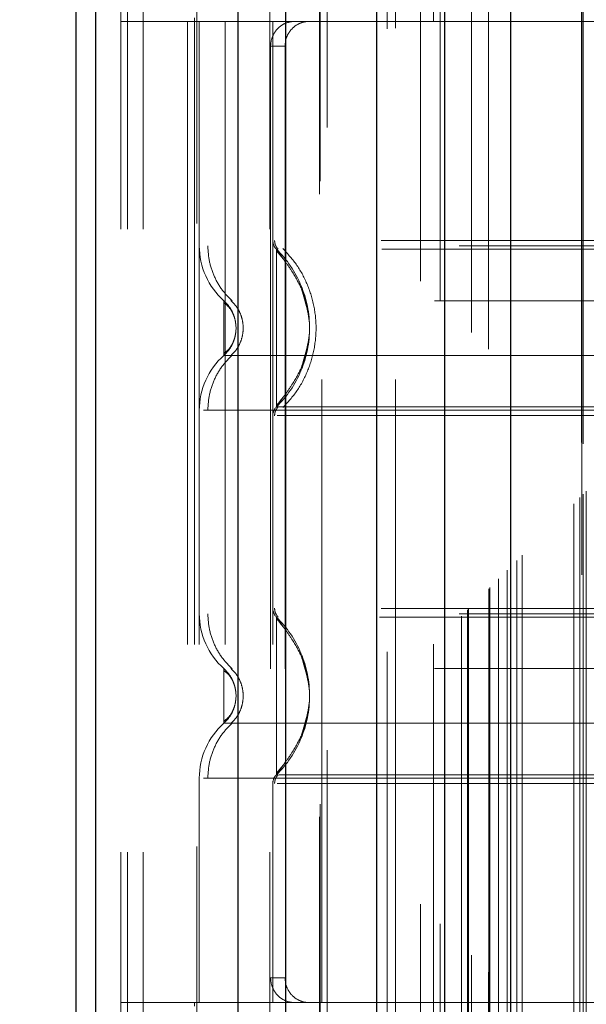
# Model space of a CAD drawing. Header units: inches. Extents: x 0.2 to 10.8, y 0.2 to 8.2.
# Tile 43 of 84: x 3.1304 to 3.2214, y 4.6717 to 4.8298. Entities that reach past the tile are written whole.
import ezdxf

# ---------------------------------------------------------------- set-up
doc = ezdxf.new("R2010")
doc.units = ezdxf.units.IN
doc.header["$MEASUREMENT"] = 0
doc.linetypes.add('HIDDEN', pattern=[0.07500000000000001, 0.05, -0.025])
doc.layers.add('DIMENSIONS', color=140, linetype='Continuous')
doc.styles.add('SLDTEXTSTYLE0', font='TXT', dxfattribs={"width": 0.7})
doc.dimstyles.new('SLDDIMSTYLE0', dxfattribs={"dimtxt": 0.0849609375, "dimasz": 0.13, "dimexe": 0, "dimexo": 0.0625, "dimgap": 0.021240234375, "dimtad": 0, "dimtih": 1, "dimtoh": 1, "dimlfac": 10, "dimrnd": 1e-09, "dimzin": 12, "dimdsep": 46, "dimtxsty": 'SLDTEXTSTYLE0', "dimsah": 1, "dimcen": 0.09, "dimadec": 0, "dimazin": 3, "dimtfac": 1, "dimtofl": 0, "dimtmove": 0, "dimatfit": 3, "dimfxl": 0, "dimfrac": 2, "dimtolj": 1, "dimtzin": 12, "dimarcsym": 0})

# ---------------------------------------------------------------- blocks, each defined once
blk = doc.blocks.new('_D_1')
at = {"layer": 'DIMENSIONS'}
for p, q in [((3.434696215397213, 5.051827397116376), (2.710224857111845, 5.051827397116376)), ((2.835224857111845, 5.051827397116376), (2.835224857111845, 4.418295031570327)), ((2.673650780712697, 4.264244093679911), (2.645120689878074, 4.264244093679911)), ((2.645120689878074, 4.264244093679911), (2.645120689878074, 4.129213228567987)), ((2.996798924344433, 4.264244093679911), (3.025329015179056, 4.264244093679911)), ((3.025329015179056, 4.264244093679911), (3.025329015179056, 4.129213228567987)), ((2.645120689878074, 4.129213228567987), (2.673650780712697, 4.129213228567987)), ((3.025329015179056, 4.129213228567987), (2.996798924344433, 4.129213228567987)), ((2.835224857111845, 3.263494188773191), (2.835224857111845, 4.110193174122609)), ((3.434629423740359, 3.263494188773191), (2.710224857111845, 3.263494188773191))]:
    blk.add_line(p, q, dxfattribs=at)
for points in [[(2.835224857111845, 5.051827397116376), (2.815224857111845, 4.921827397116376), (2.855224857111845, 4.921827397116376)], [(2.835224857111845, 3.263494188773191), (2.855224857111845, 3.393494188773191), (2.815224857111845, 3.393494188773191)]]:
    blk.add_solid(points, dxfattribs=at)
at = {"layer": 'DIMENSIONS', "char_height": 0.08333333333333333, "attachment_point": 1, "style": 'SLDTEXTSTYLE0'}
for s, insert in [('17.88', (2.673650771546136, 4.39068646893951)), ('454.2', (2.673650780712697, 4.236635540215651))]:
    blk.add_mtext(s, dxfattribs=dict(at, insert=insert))

msp = doc.modelspace()

# ---------------------------------------------------------------- linework, layer by layer
at = {"color": 7, "linetype": 'HIDDEN', "lineweight": 18}
for p, q in [((3.150237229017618, 2.996170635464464), (3.15023722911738, 5.685588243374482)), ((3.146637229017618, 2.996170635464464), (3.146637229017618, 5.330347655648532)), ((3.147691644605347, 2.996170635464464), (3.147691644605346, 5.329749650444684)), ((3.150237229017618, 2.996170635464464), (3.150237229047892, 5.328552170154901)), ((3.17058281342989, 2.996170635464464), (3.170582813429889, 5.318981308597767)), ((3.173128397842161, 2.996170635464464), (3.173128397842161, 5.318670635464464)), ((3.178674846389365, 5.303883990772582), (3.178674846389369, 3.011434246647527)), ((3.179783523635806, 3.012531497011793), (3.179783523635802, 5.302790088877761)), ((3.194786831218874, 5.287825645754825), (3.194786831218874, 3.027495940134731)), ((3.189387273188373, 3.028326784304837), (3.189387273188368, 5.286994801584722)), ((3.190747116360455, 3.028455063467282), (3.190747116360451, 5.286866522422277)), ((3.196829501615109, 3.029577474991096), (3.196829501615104, 5.285744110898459)), ((3.197915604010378, 5.284657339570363), (3.197915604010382, 3.030661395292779)), ((3.201329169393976, 3.034077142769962), (3.201329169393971, 5.281244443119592)), ((3.202305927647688, 3.035053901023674), (3.202305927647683, 5.280267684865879)), ((3.202485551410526, 3.035233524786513), (3.202485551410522, 5.28008806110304)), ((3.202974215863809, 5.279610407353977), (3.202974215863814, 3.035725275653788)), ((3.205688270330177, 5.276924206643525), (3.205688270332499, 3.038397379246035)), ((3.205725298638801, 3.038470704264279), (3.205725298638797, 5.276852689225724)), ((3.205886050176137, 3.038634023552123), (3.205886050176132, 5.27668756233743)), ((3.207319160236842, 3.040070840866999), (3.207319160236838, 5.275249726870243)), ((3.208668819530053, 3.04141679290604), (3.208668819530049, 5.273904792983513)), ((3.20923357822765, 5.27339003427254), (3.209233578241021, 3.041931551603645)), ((3.210231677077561, 3.042979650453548), (3.210231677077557, 5.272341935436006)), ((3.21110854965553, 3.043856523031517), (3.211108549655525, 5.271465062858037)), ((3.219369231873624, 3.052117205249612), (3.21936923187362, 5.263204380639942)), ((3.220369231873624, 3.053117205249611), (3.22036923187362, 5.262204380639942)), ((3.220624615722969, 5.261931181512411), (3.220624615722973, 3.053393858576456)), ((3.22086923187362, 5.261704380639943), (3.220869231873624, 3.053617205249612)), ((3.220869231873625, 3.053617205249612), (3.220869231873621, 5.261704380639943)), ((3.221369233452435, 3.054117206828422), (3.221369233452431, 5.261204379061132)), ((3.220696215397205, 3.140710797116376), (3.220696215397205, 5.174610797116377)), ((3.158841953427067, 4.897095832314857), (3.158841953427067, 4.601820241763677)), ((3.178526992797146, 4.601820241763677), (3.178526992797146, 4.897095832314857)), ((3.190731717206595, 4.829521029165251), (3.146637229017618, 4.829521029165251)), ((3.15732680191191, 4.829521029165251), (3.15732680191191, 4.672040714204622)), ((3.158448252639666, 4.830111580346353), (3.158448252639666, 4.829521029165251)), ((3.158448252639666, 4.829521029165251), (3.158448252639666, 4.672040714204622)), ((3.159235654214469, 4.829521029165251), (3.159235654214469, 4.672040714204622)), ((3.159235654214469, 4.829521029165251), (3.159235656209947, 4.793512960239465)), ((3.163411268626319, 4.829521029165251), (3.163411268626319, 4.672040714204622)), ((3.171046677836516, 4.829521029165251), (3.171046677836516, 4.672040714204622)), ((3.171046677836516, 4.829521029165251), (3.17104668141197, 4.794365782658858)), ((3.178920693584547, 4.672040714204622), (3.178920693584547, 4.829521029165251)), ((3.289156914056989, 4.829521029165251), (3.190731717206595, 4.829521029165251)), ((3.190731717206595, 4.672040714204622), (3.190731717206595, 4.829521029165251)), ((3.170695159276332, 4.825584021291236), (3.170695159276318, 4.675977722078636)), ((3.173015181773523, 4.825584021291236), (3.170695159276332, 4.825584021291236)), ((3.173015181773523, 4.825584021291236), (3.173015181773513, 4.675977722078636)), ((3.172647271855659, 4.791460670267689), (3.171636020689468, 4.792961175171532)), ((3.165139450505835, 4.780308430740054), (3.165033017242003, 4.781289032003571)), ((3.165033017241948, 4.779327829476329), (3.165139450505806, 4.780308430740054)), ((3.165141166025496, 4.780308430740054), (3.165036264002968, 4.781273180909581)), ((3.16503626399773, 4.779343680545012), (3.165141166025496, 4.780308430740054)), ((3.17163602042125, 4.76765568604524), (3.172647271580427, 4.769156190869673)), ((3.171636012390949, 4.733906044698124), (3.172645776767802, 4.732407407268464)), ((3.165141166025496, 4.721253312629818), (3.16503626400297, 4.72221806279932)), ((3.165036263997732, 4.720288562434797), (3.165141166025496, 4.721253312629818)), ((3.172645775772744, 4.710099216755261), (3.171636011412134, 4.708600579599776)), ((3.159235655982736, 4.708048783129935), (3.159235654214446, 4.672040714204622)), ((3.17104668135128, 4.707195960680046), (3.171046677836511, 4.672040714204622)), ((3.170695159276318, 4.675977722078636), (3.173015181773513, 4.675977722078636)), ((3.190731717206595, 4.672040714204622), (3.146637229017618, 4.672040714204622)), ((3.158448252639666, 4.672040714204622), (3.158448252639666, 4.671450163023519)), ((3.289156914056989, 4.672040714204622), (3.190731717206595, 4.672040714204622))]:
    msp.add_line(p, q, dxfattribs=at)
at = {"color": 7, "linetype": 'Continuous', "lineweight": 25}
for p, q in [((3.139437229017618, 2.996170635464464), (3.139437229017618, 5.33116597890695)), ((3.142600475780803, 2.996170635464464), (3.142600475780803, 5.329749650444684)), ((3.165491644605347, 2.996170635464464), (3.165491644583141, 5.318981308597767)), ((3.173128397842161, 2.996170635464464), (3.173128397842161, 5.318670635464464)), ((3.187696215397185, 5.287825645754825), (3.187696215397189, 3.027495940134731)), ((3.198597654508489, 5.276924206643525), (3.198597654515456, 3.038397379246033)), ((3.209233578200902, 5.273390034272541), (3.209233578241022, 3.041931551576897))]:
    msp.add_line(p, q, dxfattribs=at)
at = {"color": 7, "linetype": 'HIDDEN', "lineweight": 18}
for centre, radius, start, end in [((3.173015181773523, 4.794365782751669), 0.00196850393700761, 180.0000000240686, 225.5237275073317), ((3.171046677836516, 4.793512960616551), 0.01181102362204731, 180.0000000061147, 228.2366022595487), ((3.171046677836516, 4.767103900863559), 0.01181102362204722, 131.7633977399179, 180), ((3.173015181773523, 4.766251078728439), 0.001968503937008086, 134.4762724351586, 180), ((3.171046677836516, 4.734457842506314), 0.01181102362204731, 180.0000000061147, 228.2366022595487), ((3.173015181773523, 4.735310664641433), 0.00196850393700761, 180.0000000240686, 225.5237275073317), ((3.171046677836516, 4.708048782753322), 0.01181102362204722, 131.7633977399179, 180), ((3.173015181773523, 4.707195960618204), 0.001968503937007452, 134.4762724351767, 180)]:
    msp.add_arc(centre, radius, start, end, dxfattribs=at)
for points, knots in [([(3.174400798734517, 4.829521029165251), (3.1739628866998, 4.82952102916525), (3.173507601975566, 4.829430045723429), (3.172625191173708, 4.82905249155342), (3.172202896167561, 4.828765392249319), (3.171490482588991, 4.82803984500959), (3.171196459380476, 4.827596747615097), (3.170800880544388, 4.826636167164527), (3.170695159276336, 4.826112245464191), (3.170695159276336, 4.825584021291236)], [0, 0, 0, 0, 0.25, 0.25, 0.5, 0.5, 0.75, 0.75, 1, 1, 1, 1]), ([(3.173015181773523, 4.825584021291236), (3.173015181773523, 4.82610561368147), (3.173116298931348, 4.826617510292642), (3.173504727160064, 4.827573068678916), (3.173791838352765, 4.828010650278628), (3.174499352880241, 4.828736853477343), (3.174924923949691, 4.829029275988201), (3.175831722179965, 4.8294190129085), (3.176320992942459, 4.82952102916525), (3.176805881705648, 4.829521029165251)], [0, 0, 0, 0, 0.25, 0.25, 0.5, 0.5, 0.75, 0.75, 1, 1, 1, 1]), ([(3.171331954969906, 4.794374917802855), (3.171338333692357, 4.794244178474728), (3.171351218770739, 4.793980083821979), (3.171475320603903, 4.793600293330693), (3.171658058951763, 4.79324522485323), (3.171836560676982, 4.793050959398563), (3.171924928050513, 4.792954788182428)], [0, 0, 0, 0, 0.2475219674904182, 0.499996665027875, 0.7524730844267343, 1, 1, 1, 1]), ([(3.288467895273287, 4.794365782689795), (3.288355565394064, 4.794365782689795), (3.287957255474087, 4.794365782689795), (3.28492454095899, 4.794365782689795), (3.279544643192, 4.794365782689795), (3.272122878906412, 4.794365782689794), (3.263124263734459, 4.794365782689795), (3.25284643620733, 4.794365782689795), (3.241697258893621, 4.794365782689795), (3.230101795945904, 4.794365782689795), (3.218506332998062, 4.794365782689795), (3.207357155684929, 4.794365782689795), (3.197079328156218, 4.794365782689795), (3.18808071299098, 4.794365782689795), (3.180658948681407, 4.794365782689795), (3.175279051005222, 4.794365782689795), (3.172246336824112, 4.794365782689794), (3.171848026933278, 4.794365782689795), (3.17173569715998, 4.794365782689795)], [0, 0, 0, 0, 0.02656569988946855, 0.09419917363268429, 0.1618326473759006, 0.2294661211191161, 0.2970995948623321, 0.3647330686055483, 0.4323665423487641, 0.5000000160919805, 0.5676334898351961, 0.6352669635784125, 0.7029004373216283, 0.7705339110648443, 0.8381673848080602, 0.9058008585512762, 0.9734343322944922, 1, 1, 1, 1]), ([(3.300967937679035, 4.79351296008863), (3.30070419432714, 4.79351296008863), (3.30017670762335, 4.79351296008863), (3.29596281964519, 4.79351296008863), (3.28941345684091, 4.79351296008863), (3.28053238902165, 4.79351296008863), (3.269727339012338, 4.79351296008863), (3.257395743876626, 4.79351296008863), (3.244016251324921, 4.79351296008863), (3.230101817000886, 4.79351296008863), (3.21618725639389, 4.79351296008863), (3.202808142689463, 4.79351296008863), (3.190475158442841, 4.79351296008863), (3.179675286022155, 4.79351296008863), (3.17077489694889, 4.79351296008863), (3.164297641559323, 4.79351296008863), (3.160570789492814, 4.79351296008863), (3.160085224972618, 4.79351296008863), (3.159924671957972, 4.79351296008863)], [0, 0, 0, 0, 0.06454114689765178, 0.1290822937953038, 0.1936234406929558, 0.258164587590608, 0.3227057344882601, 0.3872468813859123, 0.4517880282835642, 0.5163291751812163, 0.5808703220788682, 0.6454114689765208, 0.7099526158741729, 0.7744937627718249, 0.8390349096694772, 0.9035760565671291, 0.9681172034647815, 1, 1, 1, 1]), ([(3.160604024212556, 4.793512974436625), (3.160653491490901, 4.792688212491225), (3.160753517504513, 4.791020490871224), (3.161556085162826, 4.78862648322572), (3.162783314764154, 4.786428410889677), (3.163941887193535, 4.785248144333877), (3.164514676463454, 4.78466462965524)], [0, 0, 0, 0, 0.2473384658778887, 0.5001342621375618, 0.752870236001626, 1, 1, 1, 1]), ([(3.288567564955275, 4.792961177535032), (3.288576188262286, 4.792961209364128), (3.287041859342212, 4.792961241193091), (3.28119066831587, 4.792961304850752), (3.27685565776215, 4.79296133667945), (3.266029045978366, 4.792961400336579), (3.259544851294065, 4.792961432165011), (3.245406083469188, 4.79296149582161), (3.237754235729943, 4.792961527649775), (3.222449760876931, 4.792961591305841), (3.214797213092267, 4.79296162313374), (3.200659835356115, 4.792961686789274), (3.194173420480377, 4.792961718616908), (3.1833485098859, 4.792961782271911), (3.179012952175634, 4.79296181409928), (3.173161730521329, 4.792961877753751), (3.171624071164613, 4.792961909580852), (3.17163676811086, 4.792961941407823)], [0, 0, 0, 0, 0.125, 0.125, 0.25, 0.25, 0.375, 0.375, 0.5, 0.5, 0.625, 0.625, 0.75, 0.75, 0.875, 0.875, 1, 1, 1, 1]), ([(3.17163602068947, 4.792961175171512), (3.17163602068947, 4.792994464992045), (3.17163602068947, 4.790895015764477), (3.17163602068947, 4.785275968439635), (3.17163602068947, 4.780308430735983), (3.17163602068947, 4.775340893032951), (3.17163602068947, 4.76972184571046), (3.17163602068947, 4.767622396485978), (3.17163602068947, 4.767655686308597)], [6.283185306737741, 6.283185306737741, 6.283185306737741, 6.283185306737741, 7.068583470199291, 7.46128255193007, 7.85398163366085, 8.24668071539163, 8.6393797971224, 9.42477796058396, 9.42477796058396, 9.42477796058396, 9.42477796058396]), ([(3.176859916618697, 4.782079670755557), (3.176584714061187, 4.783526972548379), (3.17612079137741, 4.785966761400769), (3.174468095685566, 4.788894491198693), (3.173012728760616, 4.791077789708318), (3.172115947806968, 4.792144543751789), (3.17163602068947, 4.792715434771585)], [0, 0, 0, 0, 0.3903267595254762, 0.6579932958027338, 0.816969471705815, 0.9999999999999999, 0.9999999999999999, 0.9999999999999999, 0.9999999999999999]), ([(3.17266171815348, 4.793079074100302), (3.173455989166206, 4.792205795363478), (3.175044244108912, 4.790459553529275), (3.17669369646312, 4.787280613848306), (3.177746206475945, 4.783871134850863), (3.178108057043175, 4.780308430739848), (3.177746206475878, 4.776745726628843), (3.176693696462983, 4.773336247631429), (3.175044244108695, 4.770157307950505), (3.173455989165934, 4.768411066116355), (3.172661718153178, 4.767537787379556)], [0, 0, 0, 0, 0.1250857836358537, 0.2501263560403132, 0.3751554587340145, 0.5000000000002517, 0.6248445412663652, 0.7498736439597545, 0.8749142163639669, 1, 1, 1, 1]), ([(3.175688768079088, 4.774148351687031), (3.176317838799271, 4.776201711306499), (3.177575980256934, 4.780308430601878), (3.176317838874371, 4.784415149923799), (3.175688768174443, 4.786468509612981)], [0, 0, 0, 0, 0.4999999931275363, 1, 1, 1, 1]), ([(3.297024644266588, 4.784702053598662), (3.297036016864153, 4.784702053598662), (3.293101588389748, 4.784702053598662), (3.27788925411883, 4.784702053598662), (3.256694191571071, 4.784702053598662), (3.230101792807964, 4.784702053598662), (3.203509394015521, 4.784702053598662), (3.182314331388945, 4.784702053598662), (3.167101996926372, 4.784702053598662), (3.163167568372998, 4.784702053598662), (3.163178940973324, 4.784702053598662)], [4.712414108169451, 4.712414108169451, 4.712414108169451, 4.712414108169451, 5.15721612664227, 5.4883921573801, 5.8858033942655, 6.2832146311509, 6.68062586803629, 7.07803710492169, 7.40921313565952, 7.854015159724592, 7.854015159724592, 7.854015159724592, 7.854015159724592]), ([(3.164488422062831, 4.782942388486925), (3.16433931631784, 4.783231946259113), (3.164000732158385, 4.783889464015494), (3.163473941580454, 4.784410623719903), (3.16317913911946, 4.784702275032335)], [0, 0, 0, 0, 0.4403801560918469, 1, 1, 1, 1]), ([(3.163179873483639, 4.784703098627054), (3.163179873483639, 4.784703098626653), (3.163179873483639, 4.784588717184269), (3.163179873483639, 4.784148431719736), (3.163179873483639, 4.783822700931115), (3.163179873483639, 4.783009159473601), (3.163179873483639, 4.782521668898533), (3.163179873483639, 4.781458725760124), (3.163179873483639, 4.780883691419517), (3.163179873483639, 4.779733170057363), (3.163179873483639, 4.779158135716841), (3.163179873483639, 4.778095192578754), (3.163179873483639, 4.777607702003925), (3.163179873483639, 4.77679416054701), (3.163179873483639, 4.776468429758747), (3.163179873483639, 4.776028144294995), (3.163179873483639, 4.775913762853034), (3.163179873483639, 4.775913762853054)], [0, 0, 0, 0, 0.125, 0.125, 0.25, 0.25, 0.375, 0.375, 0.5, 0.5, 0.625, 0.625, 0.75, 0.75, 0.875, 0.875, 1, 1, 1, 1]), ([(3.164755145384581, 4.782305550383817), (3.164713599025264, 4.782442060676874), (3.164551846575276, 4.782973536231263), (3.164040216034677, 4.783815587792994), (3.163466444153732, 4.784407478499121), (3.163179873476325, 4.784703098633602)], [0, 0, 0, 0, 0.1474872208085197, 0.5742120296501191, 1, 1, 1, 1]), ([(3.165107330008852, 4.78092622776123), (3.165048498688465, 4.781284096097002), (3.164929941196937, 4.782005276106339), (3.164509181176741, 4.782972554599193), (3.163938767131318, 4.783805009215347), (3.163434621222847, 4.78417382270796), (3.163179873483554, 4.784360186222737)], [0, 0, 0, 0, 0.2435770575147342, 0.4908590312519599, 0.7427282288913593, 1, 1, 1, 1]), ([(3.164317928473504, 4.784741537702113), (3.164608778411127, 4.784446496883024), (3.165191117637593, 4.783855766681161), (3.165802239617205, 4.782754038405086), (3.166195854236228, 4.781561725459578), (3.166333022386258, 4.780308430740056), (3.166195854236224, 4.779055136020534), (3.1658022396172, 4.777862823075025), (3.165191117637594, 4.776761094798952), (3.164608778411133, 4.77617036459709), (3.164317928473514, 4.775875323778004)], [0, 0, 0, 0, 0.1248322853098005, 0.2499389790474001, 0.3751056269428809, 0.5000000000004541, 0.6248943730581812, 0.7500610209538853, 0.8751677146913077, 1, 1, 1, 1]), ([(3.163179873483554, 4.776256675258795), (3.163434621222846, 4.776443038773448), (3.163938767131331, 4.776811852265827), (3.164509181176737, 4.777644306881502), (3.164929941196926, 4.778611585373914), (3.165048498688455, 4.779332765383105), (3.165107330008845, 4.77969063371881)], [0, 0, 0, 0, 0.2572717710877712, 0.5091409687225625, 0.756422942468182, 1, 1, 1, 1]), ([(3.17163602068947, 4.767901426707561), (3.172115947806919, 4.768472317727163), (3.173012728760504, 4.769539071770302), (3.174468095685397, 4.77172237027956), (3.176120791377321, 4.774650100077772), (3.176584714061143, 4.777089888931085), (3.176859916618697, 4.778537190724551)], [0, 0, 0, 0, 0.1830305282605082, 0.3420067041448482, 0.6096732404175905, 1, 1, 1, 1]), ([(3.163179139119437, 4.775914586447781), (3.163473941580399, 4.776206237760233), (3.164000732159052, 4.776727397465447), (3.164339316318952, 4.777384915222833), (3.16448842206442, 4.777674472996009)], [0, 0, 0, 0, 0.5596198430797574, 1, 1, 1, 1]), ([(3.163179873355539, 4.77591376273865), (3.163466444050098, 4.77620938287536), (3.164040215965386, 4.77680127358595), (3.16455184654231, 4.777643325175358), (3.164713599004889, 4.778174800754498), (3.164755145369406, 4.778311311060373)], [0, 0, 0, 0, 0.4257879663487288, 0.8525127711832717, 1, 1, 1, 1]), ([(3.164514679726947, 4.77595222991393), (3.163941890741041, 4.775368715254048), (3.162783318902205, 4.774188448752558), (3.16155609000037, 4.771990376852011), (3.160753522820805, 4.769596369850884), (3.16065349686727, 4.767928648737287), (3.160604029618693, 4.767103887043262)], [0, 0, 0, 0, 0.2471297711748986, 0.4998657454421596, 0.7526615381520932, 1, 1, 1, 1]), ([(3.163178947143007, 4.775914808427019), (3.16316757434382, 4.775914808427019), (3.167102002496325, 4.775914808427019), (3.182314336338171, 4.775914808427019), (3.203509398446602, 4.775914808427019), (3.230101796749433, 4.775914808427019), (3.256694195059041, 4.775914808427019), (3.27788925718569, 4.775914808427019), (3.293101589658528, 4.775914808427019), (3.297036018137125, 4.775914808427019), (3.297024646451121, 4.775914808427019)], [4.712364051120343, 4.712364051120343, 4.712364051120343, 4.712364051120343, 5.15716607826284, 5.488342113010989, 5.885753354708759, 6.28316459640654, 6.68057583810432, 7.077987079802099, 7.40916311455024, 7.853965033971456, 7.853965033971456, 7.853965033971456, 7.853965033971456]), ([(3.171924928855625, 4.767662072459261), (3.171836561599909, 4.767565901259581), (3.171658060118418, 4.767371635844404), (3.171475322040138, 4.767016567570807), (3.171351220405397, 4.766636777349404), (3.171338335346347, 4.766372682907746), (3.171331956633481, 4.766241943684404)], [0, 0, 0, 0, 0.2475269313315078, 0.5000033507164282, 0.7524780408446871, 1, 1, 1, 1]), ([(3.171636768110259, 4.767654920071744), (3.171624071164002, 4.767654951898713), (3.173161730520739, 4.767654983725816), (3.179012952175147, 4.767655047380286), (3.183348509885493, 4.767655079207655), (3.194173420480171, 4.767655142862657), (3.200659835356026, 4.767655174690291), (3.214797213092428, 4.767655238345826), (3.222449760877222, 4.767655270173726), (3.237754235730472, 4.767655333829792), (3.245406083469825, 4.767655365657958), (3.259544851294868, 4.767655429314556), (3.266029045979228, 4.767655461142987), (3.276855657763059, 4.767655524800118), (3.281190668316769, 4.767655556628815), (3.287041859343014, 4.767655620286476), (3.288576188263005, 4.767655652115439), (3.288567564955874, 4.767655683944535)], [0, 0, 0, 0, 0.125, 0.125, 0.25, 0.25, 0.375, 0.375, 0.5, 0.5, 0.625, 0.625, 0.75, 0.75, 0.875, 0.875, 1, 1, 1, 1]), ([(3.159924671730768, 4.767103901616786), (3.160085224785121, 4.767103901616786), (3.160570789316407, 4.767103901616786), (3.164297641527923, 4.767103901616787), (3.170774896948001, 4.767103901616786), (3.179675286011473, 4.767103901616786), (3.190475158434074, 4.767103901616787), (3.202808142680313, 4.767103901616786), (3.216187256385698, 4.767103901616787), (3.230101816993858, 4.767103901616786), (3.244016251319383, 4.767103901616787), (3.257395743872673, 4.767103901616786), (3.269727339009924, 4.767103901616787), (3.280532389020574, 4.767103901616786), (3.289413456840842, 4.767103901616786), (3.295962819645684, 4.767103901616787), (3.300176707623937, 4.767103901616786), (3.300704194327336, 4.767103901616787), (3.300967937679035, 4.767103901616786)], [0, 0, 0, 0, 0.03188280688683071, 0.09642395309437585, 0.1609650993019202, 0.225506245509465, 0.2900473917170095, 0.3545885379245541, 0.4191296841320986, 0.4836708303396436, 0.5482119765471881, 0.6127531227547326, 0.677294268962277, 0.7418354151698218, 0.8063765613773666, 0.8709177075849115, 0.935458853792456, 0.9999999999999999, 0.9999999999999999, 0.9999999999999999, 0.9999999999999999]), ([(3.171735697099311, 4.766251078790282), (3.171848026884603, 4.766251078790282), (3.172246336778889, 4.766251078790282), (3.175279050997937, 4.766251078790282), (3.180658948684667, 4.766251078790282), (3.188080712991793, 4.766251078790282), (3.197079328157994, 4.766251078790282), (3.207357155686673, 4.766251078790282), (3.218506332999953, 4.766251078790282), (3.230101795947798, 4.766251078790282), (3.241697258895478, 4.766251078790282), (3.252846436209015, 4.766251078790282), (3.263124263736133, 4.766251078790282), (3.272122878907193, 4.766251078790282), (3.279544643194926, 4.766251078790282), (3.284924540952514, 4.766251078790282), (3.287957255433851, 4.766251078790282), (3.288355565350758, 4.766251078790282), (3.288467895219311, 4.766251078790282)], [0, 0, 0, 0, 0.02656567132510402, 0.094199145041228, 0.1618326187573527, 0.2294660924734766, 0.2970995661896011, 0.3647330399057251, 0.4323665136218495, 0.4999999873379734, 0.567633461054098, 0.6352669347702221, 0.7029004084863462, 0.770533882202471, 0.838167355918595, 0.9058008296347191, 0.9734343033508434, 1, 1, 1, 1]), ([(3.300967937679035, 4.734457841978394), (3.300704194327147, 4.734457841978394), (3.300176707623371, 4.734457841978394), (3.295962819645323, 4.734457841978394), (3.289413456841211, 4.734457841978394), (3.280532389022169, 4.734457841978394), (3.269727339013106, 4.734457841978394), (3.257395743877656, 4.734457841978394), (3.244016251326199, 4.734457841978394), (3.230101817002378, 4.734457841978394), (3.216187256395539, 4.734457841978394), (3.202808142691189, 4.734457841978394), (3.190475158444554, 4.734457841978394), (3.179675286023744, 4.734457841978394), (3.170774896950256, 4.734457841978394), (3.1642976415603, 4.734457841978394), (3.160570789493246, 4.734457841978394), (3.160085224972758, 4.734457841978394), (3.159924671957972, 4.734457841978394)], [0, 0, 0, 0, 0.06454114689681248, 0.1290822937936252, 0.1936234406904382, 0.2581645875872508, 0.3227057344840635, 0.3872468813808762, 0.4517880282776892, 0.5163291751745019, 0.5808703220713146, 0.6454114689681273, 0.7099526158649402, 0.7744937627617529, 0.8390349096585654, 0.9035760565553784, 0.9681172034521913, 1, 1, 1, 1]), ([(3.160604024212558, 4.734457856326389), (3.160653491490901, 4.733633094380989), (3.16075351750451, 4.731965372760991), (3.161556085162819, 4.729571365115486), (3.162783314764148, 4.727373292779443), (3.163941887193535, 4.726193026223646), (3.164514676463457, 4.72560951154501)], [0, 0, 0, 0, 0.2473384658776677, 0.5001342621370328, 0.7528702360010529, 1, 1, 1, 1]), ([(3.171331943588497, 4.73531979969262), (3.171338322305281, 4.735189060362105), (3.171351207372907, 4.734924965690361), (3.171475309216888, 4.734545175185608), (3.171658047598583, 4.734190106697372), (3.171836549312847, 4.733995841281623), (3.171924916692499, 4.733899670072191)], [0, 0, 0, 0, 0.2475219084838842, 0.4999965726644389, 0.7524730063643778, 1, 1, 1, 1]), ([(3.288467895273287, 4.735310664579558), (3.288355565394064, 4.735310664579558), (3.287957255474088, 4.735310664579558), (3.28492454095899, 4.735310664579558), (3.279544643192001, 4.735310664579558), (3.272122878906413, 4.735310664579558), (3.26312426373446, 4.735310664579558), (3.252846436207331, 4.735310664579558), (3.241697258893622, 4.735310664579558), (3.230101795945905, 4.735310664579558), (3.218506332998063, 4.735310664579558), (3.207357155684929, 4.735310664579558), (3.197079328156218, 4.735310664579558), (3.188080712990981, 4.735310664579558), (3.180658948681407, 4.735310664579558), (3.175279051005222, 4.735310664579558), (3.172246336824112, 4.735310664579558), (3.171848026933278, 4.735310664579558), (3.17173569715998, 4.735310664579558)], [0, 0, 0, 0, 0.02656569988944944, 0.09419917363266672, 0.1618326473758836, 0.2294661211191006, 0.2970995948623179, 0.3647330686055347, 0.4323665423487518, 0.500000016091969, 0.5676334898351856, 0.635266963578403, 0.7029004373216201, 0.770533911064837, 0.8381673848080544, 0.905800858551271, 0.9734343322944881, 0.9999999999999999, 0.9999999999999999, 0.9999999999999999, 0.9999999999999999]), ([(3.17163602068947, 4.733906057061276), (3.17163602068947, 4.733939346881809), (3.17163602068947, 4.731839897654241), (3.17163602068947, 4.726220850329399), (3.17163602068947, 4.721253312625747), (3.17163602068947, 4.716285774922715), (3.17163602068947, 4.710666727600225), (3.17163602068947, 4.708567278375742), (3.17163602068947, 4.70860056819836)], [6.283185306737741, 6.283185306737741, 6.283185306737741, 6.283185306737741, 7.068583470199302, 7.461282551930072, 7.853981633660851, 8.24668071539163, 8.63937979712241, 9.42477796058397, 9.42477796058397, 9.42477796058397, 9.42477796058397]), ([(3.176859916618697, 4.72302455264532), (3.176584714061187, 4.724471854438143), (3.17612079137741, 4.726911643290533), (3.174468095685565, 4.729839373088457), (3.173012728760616, 4.732022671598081), (3.172115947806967, 4.733089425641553), (3.17163602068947, 4.733660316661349)], [0, 0, 0, 0, 0.3903267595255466, 0.6579932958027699, 0.8169694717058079, 1, 1, 1, 1]), ([(3.288183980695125, 4.73390604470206), (3.288147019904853, 4.733906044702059), (3.287948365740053, 4.733906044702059), (3.286297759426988, 4.733906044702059), (3.282788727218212, 4.733906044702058), (3.276948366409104, 4.733906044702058), (3.268593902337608, 4.733906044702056), (3.257634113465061, 4.733906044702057), (3.244498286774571, 4.733906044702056), (3.230101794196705, 4.733906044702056), (3.215705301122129, 4.733906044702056), (3.202569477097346, 4.733906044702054), (3.1916096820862, 4.733906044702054), (3.183255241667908, 4.733906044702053), (3.177414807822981, 4.733906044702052), (3.173906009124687, 4.733906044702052), (3.172255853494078, 4.733906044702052), (3.172057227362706, 4.733906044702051), (3.172020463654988, 4.733906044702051)], [0, 0, 0, 0, 0.0117087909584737, 0.06293155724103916, 0.1206490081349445, 0.1851790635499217, 0.2564308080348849, 0.3337141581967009, 0.4156154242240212, 0.5000373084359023, 0.5844591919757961, 0.6663604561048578, 0.7436438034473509, 0.8148955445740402, 0.8794255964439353, 0.9371430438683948, 0.98836580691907, 1, 1, 1, 1]), ([(3.175687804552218, 4.727415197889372), (3.176317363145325, 4.725361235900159), (3.177576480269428, 4.721253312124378), (3.176317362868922, 4.717145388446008), (3.175687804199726, 4.715091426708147)], [0, 0, 0, 0, 0.5000000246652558, 1, 1, 1, 1]), ([(3.297024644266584, 4.725646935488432), (3.297036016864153, 4.725646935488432), (3.293101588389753, 4.725646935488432), (3.277889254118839, 4.725646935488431), (3.25669419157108, 4.725646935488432), (3.230101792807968, 4.725646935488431), (3.203509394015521, 4.725646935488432), (3.182314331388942, 4.725646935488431), (3.167101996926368, 4.725646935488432), (3.163167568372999, 4.725646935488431), (3.163178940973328, 4.725646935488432)], [4.712414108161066, 4.712414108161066, 4.712414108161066, 4.712414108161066, 5.15721612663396, 5.48839215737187, 5.88580339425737, 6.28321463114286, 6.68062586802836, 7.07803710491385, 7.40921313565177, 7.854015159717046, 7.854015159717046, 7.854015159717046, 7.854015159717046]), ([(3.163179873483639, 4.725647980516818), (3.163179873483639, 4.725647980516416), (3.163179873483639, 4.725533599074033), (3.163179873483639, 4.725093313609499), (3.163179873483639, 4.724767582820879), (3.163179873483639, 4.723954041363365), (3.163179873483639, 4.723466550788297), (3.163179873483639, 4.722403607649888), (3.163179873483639, 4.72182857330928), (3.163179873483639, 4.720678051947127), (3.163179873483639, 4.720103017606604), (3.163179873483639, 4.719040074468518), (3.163179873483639, 4.718552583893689), (3.163179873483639, 4.717739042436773), (3.163179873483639, 4.717413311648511), (3.163179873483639, 4.716973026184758), (3.163179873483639, 4.716858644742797), (3.163179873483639, 4.716858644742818)], [0, 0, 0, 0, 0.125, 0.125, 0.25, 0.25, 0.375, 0.375, 0.5, 0.5, 0.625, 0.625, 0.75, 0.75, 0.875, 0.875, 1, 1, 1, 1]), ([(3.164755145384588, 4.723250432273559), (3.164713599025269, 4.723386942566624), (3.16455184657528, 4.723918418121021), (3.164040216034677, 4.724760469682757), (3.163466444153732, 4.725352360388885), (3.163179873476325, 4.725647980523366)], [0, 0, 0, 0, 0.1474872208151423, 0.5742120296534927, 0.9999999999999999, 0.9999999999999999, 0.9999999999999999, 0.9999999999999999]), ([(3.165107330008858, 4.721871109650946), (3.165048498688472, 4.722228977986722), (3.164929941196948, 4.722950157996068), (3.164509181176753, 4.723917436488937), (3.163938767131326, 4.724749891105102), (3.163434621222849, 4.72511870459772), (3.163179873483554, 4.725305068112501)], [0, 0, 0, 0, 0.2435770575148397, 0.4908590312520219, 0.742728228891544, 1, 1, 1, 1]), ([(3.164317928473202, 4.725686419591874), (3.164608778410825, 4.725391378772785), (3.165191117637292, 4.724800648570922), (3.165802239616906, 4.723698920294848), (3.16619585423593, 4.722506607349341), (3.166333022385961, 4.721253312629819), (3.166195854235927, 4.720000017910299), (3.165802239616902, 4.718807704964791), (3.165191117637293, 4.71770597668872), (3.164608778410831, 4.717115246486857), (3.164317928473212, 4.716820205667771)], [0, 0, 0, 0, 0.1248322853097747, 0.2499389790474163, 0.3751056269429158, 0.500000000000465, 0.624894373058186, 0.7500610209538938, 0.8751677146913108, 1, 1, 1, 1]), ([(3.163179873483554, 4.717201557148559), (3.163434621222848, 4.717387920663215), (3.163938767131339, 4.717756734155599), (3.164509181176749, 4.718589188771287), (3.164929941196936, 4.719556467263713), (3.165048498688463, 4.720277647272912), (3.16510733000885, 4.720635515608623)], [0, 0, 0, 0, 0.2572717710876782, 0.5091409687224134, 0.7564229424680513, 1, 1, 1, 1]), ([(3.163179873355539, 4.716858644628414), (3.163466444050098, 4.717154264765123), (3.164040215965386, 4.717746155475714), (3.164551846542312, 4.718588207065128), (3.164713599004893, 4.719119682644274), (3.164755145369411, 4.719256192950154)], [0, 0, 0, 0, 0.4257879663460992, 0.852512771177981, 1, 1, 1, 1]), ([(3.17163602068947, 4.708846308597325), (3.172115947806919, 4.709417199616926), (3.173012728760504, 4.710483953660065), (3.174468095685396, 4.712667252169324), (3.17612079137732, 4.715594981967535), (3.176584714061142, 4.71803477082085), (3.176859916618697, 4.719482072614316)], [0, 0, 0, 0, 0.1830305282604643, 0.3420067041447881, 0.609673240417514, 1, 1, 1, 1]), ([(3.164514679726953, 4.716897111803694), (3.163941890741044, 4.716313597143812), (3.162783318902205, 4.715133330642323), (3.161556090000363, 4.712935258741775), (3.160753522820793, 4.710541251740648), (3.160653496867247, 4.70887353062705), (3.160604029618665, 4.708048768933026)], [0, 0, 0, 0, 0.2471297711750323, 0.4998657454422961, 0.7526615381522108, 1, 1, 1, 1]), ([(3.163178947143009, 4.71685969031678), (3.163167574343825, 4.716859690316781), (3.167102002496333, 4.716859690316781), (3.182314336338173, 4.716859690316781), (3.2035093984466, 4.716859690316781), (3.230101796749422, 4.716859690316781), (3.256694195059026, 4.716859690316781), (3.277889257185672, 4.716859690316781), (3.293101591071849, 4.716859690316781), (3.297036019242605, 4.716859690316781), (3.297024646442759, 4.716859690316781)], [4.71236405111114, 4.71236405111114, 4.71236405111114, 4.71236405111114, 5.157166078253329, 5.4883421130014, 5.88575335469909, 6.28316459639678, 6.680575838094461, 7.07798707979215, 7.409163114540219, 7.853965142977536, 7.853965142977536, 7.853965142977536, 7.853965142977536]), ([(3.159924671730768, 4.708048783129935), (3.160085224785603, 4.708048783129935), (3.160570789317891, 4.708048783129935), (3.164297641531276, 4.708048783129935), (3.17077489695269, 4.708048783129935), (3.179675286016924, 4.708048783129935), (3.190475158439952, 4.708048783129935), (3.202808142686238, 4.708048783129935), (3.21618725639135, 4.708048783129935), (3.230101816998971, 4.708048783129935), (3.24401625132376, 4.708048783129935), (3.257395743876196, 4.708048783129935), (3.269727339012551, 4.708048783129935), (3.280532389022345, 4.708048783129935), (3.289413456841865, 4.708048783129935), (3.295962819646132, 4.708048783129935), (3.300176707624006, 4.708048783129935), (3.300704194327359, 4.708048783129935), (3.300967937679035, 4.708048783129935)], [0, 0, 0, 0, 0.03188280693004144, 0.09642395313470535, 0.1609650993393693, 0.2255062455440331, 0.2900473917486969, 0.354588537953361, 0.419129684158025, 0.4836708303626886, 0.5482119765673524, 0.6127531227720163, 0.6772942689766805, 0.741835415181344, 0.8063765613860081, 0.8709177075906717, 0.9354588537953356, 1, 1, 1, 1]), ([(3.171924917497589, 4.708606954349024), (3.171836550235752, 4.708510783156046), (3.171658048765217, 4.708316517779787), (3.171475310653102, 4.707961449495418), (3.171351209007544, 4.707581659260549), (3.171338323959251, 4.707317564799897), (3.171331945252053, 4.707186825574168)], [0, 0, 0, 0, 0.2475270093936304, 0.5000034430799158, 0.7524780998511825, 1, 1, 1, 1]), ([(3.172020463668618, 4.708600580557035), (3.172057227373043, 4.708600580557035), (3.172255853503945, 4.708600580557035), (3.173906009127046, 4.708600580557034), (3.177414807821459, 4.708600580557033), (3.183255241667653, 4.708600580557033), (3.191609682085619, 4.708600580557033), (3.202569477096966, 4.708600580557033), (3.21570530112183, 4.708600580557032), (3.230101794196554, 4.708600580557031), (3.244498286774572, 4.708600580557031), (3.257634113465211, 4.708600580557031), (3.268593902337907, 4.708600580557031), (3.276948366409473, 4.70860058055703), (3.282788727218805, 4.708600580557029), (3.286297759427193, 4.708600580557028), (3.287948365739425, 4.708600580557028), (3.28814701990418, 4.708600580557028), (3.288183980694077, 4.708600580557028)], [0, 0, 0, 0, 0.0116341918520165, 0.06285695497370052, 0.1205744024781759, 0.185104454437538, 0.2563561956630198, 0.3336395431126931, 0.4155408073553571, 0.4999626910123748, 0.5843845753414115, 0.6662858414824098, 0.7435691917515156, 0.8148209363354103, 0.8793509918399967, 0.9370684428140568, 0.98829120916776, 1, 1, 1, 1]), ([(3.171735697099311, 4.707195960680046), (3.171848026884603, 4.707195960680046), (3.17224633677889, 4.707195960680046), (3.175279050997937, 4.707195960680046), (3.180658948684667, 4.707195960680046), (3.188080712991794, 4.707195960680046), (3.197079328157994, 4.707195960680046), (3.207357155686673, 4.707195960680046), (3.218506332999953, 4.707195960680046), (3.230101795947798, 4.707195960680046), (3.241697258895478, 4.707195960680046), (3.252846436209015, 4.707195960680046), (3.263124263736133, 4.707195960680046), (3.272122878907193, 4.707195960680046), (3.279544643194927, 4.707195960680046), (3.284924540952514, 4.707195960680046), (3.287957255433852, 4.707195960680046), (3.288355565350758, 4.707195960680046), (3.288467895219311, 4.707195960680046)], [0, 0, 0, 0, 0.02656567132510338, 0.09419914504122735, 0.1618326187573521, 0.2294660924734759, 0.2970995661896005, 0.3647330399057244, 0.4323665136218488, 0.4999999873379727, 0.5676334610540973, 0.6352669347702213, 0.7029004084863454, 0.7705338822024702, 0.8381673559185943, 0.9058008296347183, 0.9734343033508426, 1, 1, 1, 1]), ([(3.170695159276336, 4.675977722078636), (3.170695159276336, 4.675449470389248), (3.170799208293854, 4.674930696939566), (3.171195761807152, 4.673965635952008), (3.171488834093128, 4.673524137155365), (3.172200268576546, 4.672798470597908), (3.172624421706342, 4.672510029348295), (3.173502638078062, 4.672133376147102), (3.173962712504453, 4.672040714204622), (3.174400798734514, 4.672040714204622)], [0, 0, 0, 0, 0.25, 0.25, 0.5, 0.5, 0.75, 0.75, 1, 1, 1, 1]), ([(3.176805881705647, 4.672040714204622), (3.176321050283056, 4.672040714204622), (3.175837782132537, 4.672140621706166), (3.174925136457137, 4.672531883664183), (3.17450168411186, 4.672823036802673), (3.173793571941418, 4.673548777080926), (3.173505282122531, 4.673988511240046), (3.173118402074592, 4.674937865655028), (3.173015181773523, 4.675456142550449), (3.173015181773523, 4.675977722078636)], [0, 0, 0, 0, 0.25, 0.25, 0.5, 0.5, 0.75, 0.75, 1, 1, 1, 1])]:
    msp.add_open_spline(points, degree=3, knots=knots, dxfattribs=at)
for points in [[(3.17694690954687, 4.780308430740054), (3.176950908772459, 4.782659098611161), (3.176005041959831, 4.787350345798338), (3.173310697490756, 4.791315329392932), (3.17163602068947, 4.792961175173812)], [(3.17163602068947, 4.767655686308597), (3.173310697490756, 4.769301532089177), (3.176005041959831, 4.773266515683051), (3.176950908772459, 4.777957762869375), (3.17694690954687, 4.780308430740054)], [(3.17694690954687, 4.721253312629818), (3.176950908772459, 4.723603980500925), (3.17600504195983, 4.728295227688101), (3.173310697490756, 4.732260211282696), (3.17163602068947, 4.733906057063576)], [(3.17163602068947, 4.70860056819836), (3.173310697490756, 4.710246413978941), (3.17600504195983, 4.714211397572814), (3.176950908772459, 4.718902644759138), (3.17694690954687, 4.721253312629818)]]:
    msp.add_open_spline(points, degree=3, dxfattribs=at)

# ---------------------------------------------------------------- dimensions: what is measured, and where the dimension line sits
at = {"layer": 'DIMENSIONS'}
dim = msp.add_linear_dim(base=(2.835224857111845, 3.263494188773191), p1=(3.484696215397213, 5.051827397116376), p2=(3.484629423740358, 3.263494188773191), angle=90.0000000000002, dimstyle='SLDDIMSTYLE0', dxfattribs=at)
dim.commit()
dim.dimension.update_dxf_attribs({"geometry": '_D_1', "text_midpoint": (2.835224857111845, 4.264244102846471), "dimtype": 160})

doc.saveas('drawing.dxf')
